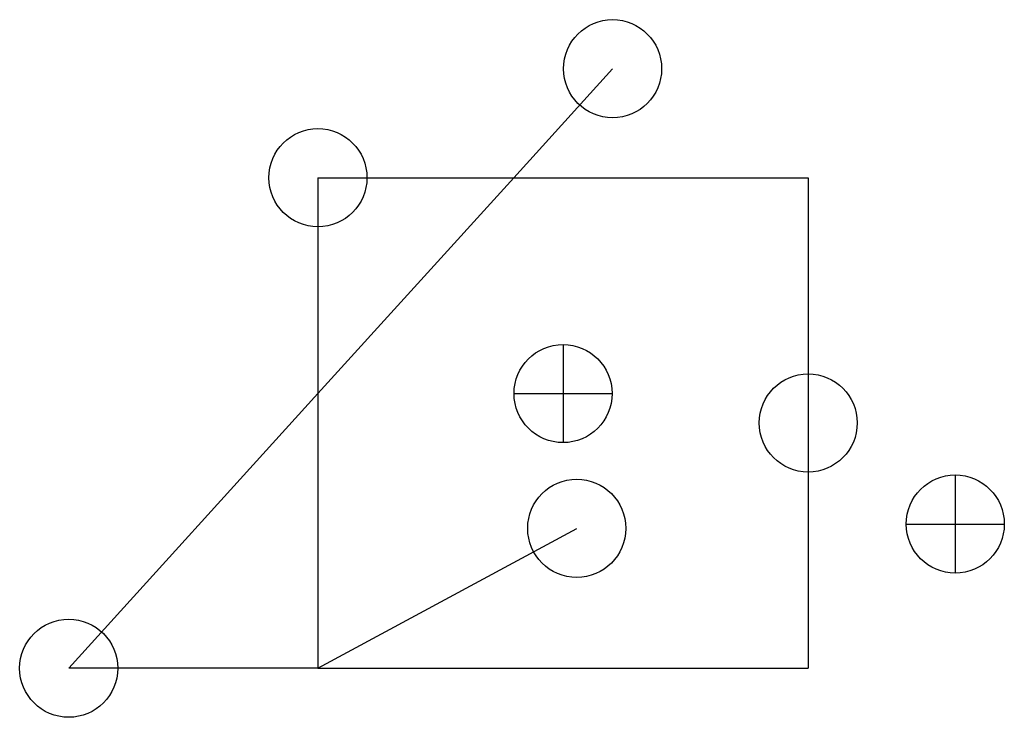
# Model space of a CAD drawing. Header units: inches. Extents: x 15 to 115, y 14 to 85.
import ezdxf

# ---------------------------------------------------------------- set-up
doc = ezdxf.new("R2010")
doc.units = ezdxf.units.IN
doc.header["$MEASUREMENT"] = 0
for name, color, linetype in [('construction', 10, 'Continuous'), ('contour', 7, 'Continuous'), ('cotation', 40, 'Continuous')]:
    doc.layers.add(name, color=color, linetype=linetype)

# ---------------------------------------------------------------- blocks, each defined once
blk = doc.blocks.new('a')
at = {"layer": 'construction'}
for p, q in [((19.97, 50), (30.05, 61.11)), ((25, 33), (25, 23)), ((0, 28), (-25.42, 0)), ((20, 28), (30, 28)), ((65, 19.7), (65, 9.7)), ((0, 0), (26.39, 14.26)), ((60, 14.7), (70, 14.7)), ((0, 0), (-25.42, 0))]:
    blk.add_line(p, q, dxfattribs=at)
at = {"layer": 'contour'}
for p, q in [((0, 50), (50, 50)), ((0, 50), (0, 0)), ((19.97, 50), (0, 28)), ((50, 50), (50, 0)), ((0, 0), (50, 0))]:
    blk.add_line(p, q, dxfattribs=at)
for centre in [(30.05, 61.11), (0, 50), (25, 28), (50, 25), (26.39, 14.26), (65, 14.7), (-25.42, 0)]:
    blk.add_circle(centre, 5, dxfattribs=at)

msp = doc.modelspace()

# ---------------------------------------------------------------- block references
at = {"layer": 'cotation'}
msp.add_blockref('a', (45.19, 19.3), dxfattribs=at)

doc.saveas('drawing.dxf')
